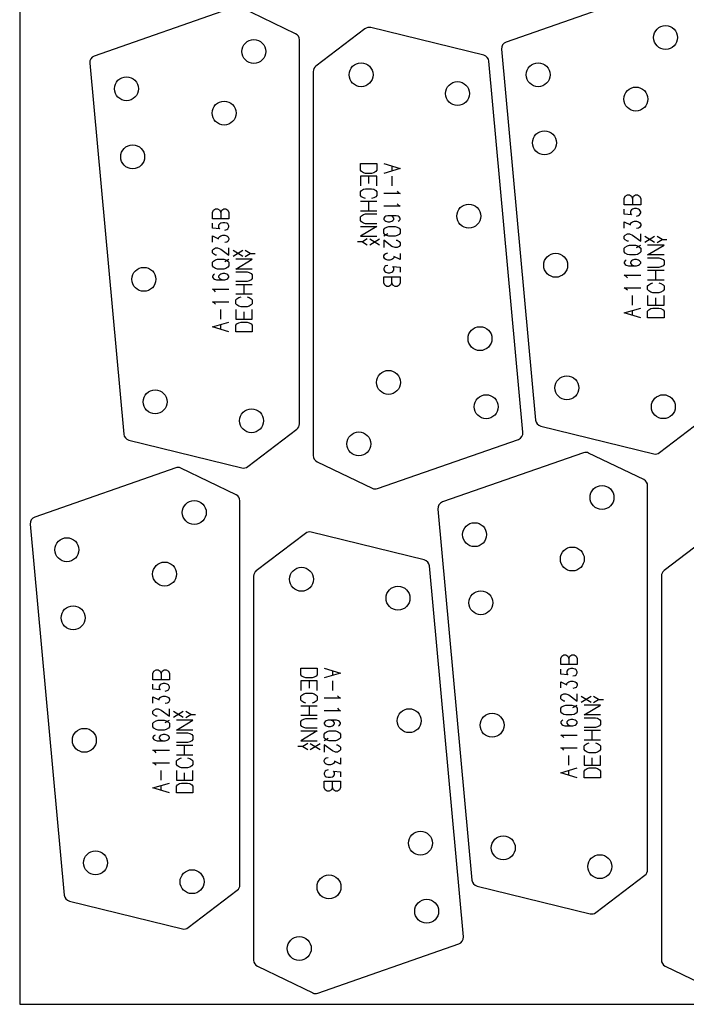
# Model space of a CAD drawing. Header units: millimetres. Extents: x 0 to 2500, y 0 to 1253.
# Tile 1 of 16: x 0 to 487, y 0 to 720. Entities that reach past the tile are written whole.
import ezdxf

# ---------------------------------------------------------------- set-up
doc = ezdxf.new("R2010")
doc.units = ezdxf.units.MM
doc.layers.add('PARTS', color=4, linetype='CONTINUOUS')
doc.layers.add('PLATE', color=2, linetype='CONTINUOUS')

msp = doc.modelspace()

# ---------------------------------------------------------------- linework, layer by layer
at = {"layer": 'PARTS'}
for p, q in [((458.74, 739.95), (355.69, 703.93)), ((157.61, 729.7), (54.56, 693.67)), ((201.77, 710.02), (161.43, 729.48)), ((252.5, 713.61), (216.59, 686.27)), ((339.34, 694.23), (256.72, 714.48)), ((204.6, 424.64), (204.6, 705.51)), ((352.36, 698.75), (377.22, 427.36)), ((51.23, 688.5), (76.09, 417.1)), ((367.99, 418.44), (343.13, 689.83)), ((214.62, 682.29), (214.62, 401.42)), ((249.12, 610.1), (249.12, 615.05)), ((249.12, 615.05), (261.12, 615.05)), ((261.12, 615.05), (261.12, 610.1)), ((266.22, 615.05), (278.22, 611.45)), ((272.22, 613.25), (272.22, 609.65)), ((249.87, 609.2), (249.12, 610.1)), ((261.12, 605.85), (249.12, 605.85)), ((249.12, 605.85), (249.12, 598.65)), ((251.37, 608.3), (249.87, 609.2)), ((252.87, 607.85), (251.37, 608.3)), ((257.37, 607.85), (252.87, 607.85)), ((255.12, 605.85), (255.12, 600.45)), ((258.87, 608.3), (257.37, 607.85)), ((260.37, 609.2), (258.87, 608.3)), ((261.12, 610.1), (260.37, 609.2)), ((261.12, 598.65), (261.12, 605.85)), ((278.22, 611.45), (266.22, 607.85)), ((272.22, 605.85), (272.22, 598.65)), ((249.12, 594.4), (249.87, 595.3)), ((249.12, 591.7), (249.12, 594.4)), ((249.87, 590.8), (249.12, 591.7)), ((249.87, 595.3), (251.37, 596.2)), ((251.37, 589.9), (249.87, 590.8)), ((251.37, 596.2), (252.87, 596.65)), ((252.87, 596.65), (257.37, 596.65)), ((257.37, 596.65), (258.87, 596.2)), ((258.87, 596.2), (260.37, 595.3)), ((260.37, 590.8), (258.87, 589.9)), ((260.37, 595.3), (261.12, 594.4)), ((261.12, 591.7), (260.37, 590.8)), ((261.12, 594.4), (261.12, 591.7)), ((278.22, 593.05), (266.22, 593.05)), ((275.97, 594.85), (276.72, 593.95)), ((276.72, 593.95), (278.22, 593.05)), ((442.13, 589.44), (442.88, 591.24)), ((442.88, 591.24), (444.38, 592.14)), ((444.38, 592.14), (445.88, 592.14)), ((445.88, 592.14), (447.38, 591.24)), ((447.38, 591.24), (448.13, 589.44)), ((448.13, 589.44), (448.88, 591.24)), ((448.88, 591.24), (450.38, 592.14)), ((450.38, 592.14), (451.88, 592.14)), ((451.88, 592.14), (453.38, 591.24)), ((453.38, 591.24), (454.13, 589.44)), ((249.12, 587.45), (261.12, 587.45)), ((252.87, 589.45), (251.37, 589.9)), ((255.12, 587.45), (255.12, 580.25)), ((258.87, 589.9), (257.37, 589.45)), ((278.22, 583.85), (266.22, 583.85)), ((275.97, 585.65), (276.72, 584.75)), ((276.72, 584.75), (278.22, 583.85)), ((442.13, 584.94), (442.13, 589.44)), ((454.13, 584.94), (442.13, 584.94)), ((448.13, 589.44), (448.13, 584.94)), ((454.13, 589.44), (454.13, 584.94)), ((141, 579.18), (141.75, 580.98)), ((141, 574.68), (141, 579.18)), ((141.75, 580.98), (143.25, 581.88)), ((143.25, 581.88), (144.75, 581.88)), ((144.75, 581.88), (146.25, 580.98)), ((146.25, 580.98), (147, 579.18)), ((147, 579.18), (147.75, 580.98)), ((147, 579.18), (147, 574.68)), ((147.75, 580.98), (149.25, 581.88)), ((149.25, 581.88), (150.75, 581.88)), ((150.75, 581.88), (152.25, 580.98)), ((152.25, 580.98), (153, 579.18)), ((153, 579.18), (153, 574.68)), ((261.12, 580.25), (249.12, 580.25)), ((249.12, 576), (249.87, 576.9)), ((249.87, 576.9), (251.37, 577.8)), ((251.37, 577.8), (252.87, 578.25)), ((252.87, 578.25), (261.12, 578.25)), ((267.72, 576.45), (266.97, 576)), ((269.22, 576.9), (267.72, 576.45)), ((275.22, 576.9), (269.22, 576.9)), ((272.22, 576.45), (270.72, 576.9)), ((272.97, 576), (272.22, 576.45)), ((276.72, 576.45), (275.22, 576.9)), ((277.47, 576), (276.72, 576.45)), ((442.13, 577.99), (442.13, 581.59)), ((447.38, 577.54), (442.13, 577.99)), ((447.38, 581.14), (446.63, 580.24)), ((446.63, 580.24), (446.63, 578.44)), ((446.63, 578.44), (447.38, 577.54)), ((448.13, 581.59), (447.38, 581.14)), ((449.63, 582.04), (448.13, 581.59)), ((451.13, 582.04), (449.63, 582.04)), ((452.63, 581.59), (451.13, 582.04)), ((451.13, 576.64), (452.63, 577.09)), ((453.38, 581.14), (452.63, 581.59)), ((452.63, 577.09), (453.38, 577.54)), ((454.13, 579.79), (453.38, 581.14)), ((453.38, 577.54), (454.13, 578.89)), ((454.13, 578.89), (454.13, 579.79)), ((153, 574.68), (141, 574.68)), ((141, 567.73), (141, 571.33)), ((146.25, 570.88), (145.5, 569.98)), ((145.5, 569.98), (145.5, 568.18)), ((147, 571.33), (146.25, 570.88)), ((148.5, 571.78), (147, 571.33)), ((150, 571.78), (148.5, 571.78)), ((151.5, 571.33), (150, 571.78)), ((152.25, 570.88), (151.5, 571.33)), ((153, 569.53), (152.25, 570.88)), ((153, 568.63), (153, 569.53)), ((249.12, 573.3), (249.12, 576)), ((249.87, 572.4), (249.12, 573.3)), ((249.12, 569.05), (261.12, 569.05)), ((261.12, 569.05), (249.12, 561.85)), ((251.37, 571.5), (249.87, 572.4)), ((252.87, 571.05), (251.37, 571.5)), ((261.12, 571.05), (252.87, 571.05)), ((266.97, 576), (266.22, 575.1)), ((266.22, 575.1), (266.22, 574.2)), ((266.22, 574.2), (266.97, 573.3)), ((266.97, 573.3), (267.72, 572.85)), ((267.72, 572.85), (269.22, 572.4)), ((268.47, 568.6), (269.97, 569.05)), ((269.22, 572.4), (270.72, 572.4)), ((269.97, 569.05), (274.47, 569.05)), ((270.72, 572.4), (272.22, 572.85)), ((272.22, 572.85), (272.97, 573.3)), ((273.72, 575.1), (272.97, 576)), ((272.97, 573.3), (273.72, 574.2)), ((273.72, 574.2), (273.72, 575.1)), ((274.47, 569.05), (275.97, 568.6)), ((276.72, 572.85), (277.47, 573.3)), ((278.22, 575.1), (277.47, 576)), ((277.47, 573.3), (278.22, 574.2)), ((278.22, 574.2), (278.22, 575.1)), ((442.13, 567.89), (442.13, 572.39)), ((442.13, 572.39), (446.63, 570.14)), ((446.63, 571.04), (447.38, 571.94)), ((446.63, 570.14), (446.63, 571.04)), ((447.38, 571.94), (448.13, 572.39)), ((448.13, 572.39), (449.63, 572.84)), ((449.63, 572.84), (451.13, 572.84)), ((451.13, 572.84), (452.63, 572.39)), ((452.63, 572.39), (453.38, 571.94)), ((453.38, 571.94), (454.13, 570.59)), ((454.13, 569.69), (453.38, 568.34)), ((454.13, 570.59), (454.13, 569.69)), ((146.25, 567.28), (141, 567.73)), ((141, 557.63), (141, 562.13)), ((141, 562.13), (145.5, 559.88)), ((145.5, 568.18), (146.25, 567.28)), ((146.25, 561.68), (147, 562.13)), ((147, 562.13), (148.5, 562.58)), ((148.5, 562.58), (150, 562.58)), ((150, 566.38), (151.5, 566.83)), ((150, 562.58), (151.5, 562.13)), ((151.5, 566.83), (152.25, 567.28)), ((151.5, 562.13), (152.25, 561.68)), ((152.25, 567.28), (153, 568.63)), ((249.12, 561.85), (261.12, 561.85)), ((266.22, 566.8), (266.97, 567.7)), ((266.22, 564.1), (266.22, 566.8)), ((266.97, 563.2), (266.22, 564.1)), ((269.22, 563.65), (266.22, 561.85)), ((266.97, 567.7), (268.47, 568.6)), ((268.47, 562.3), (266.97, 563.2)), ((269.97, 561.85), (268.47, 562.3)), ((274.47, 561.85), (269.97, 561.85)), ((275.97, 562.3), (274.47, 561.85)), ((275.97, 568.6), (277.47, 567.7)), ((277.47, 563.2), (275.97, 562.3)), ((277.47, 567.7), (278.22, 566.8)), ((278.22, 564.1), (277.47, 563.2)), ((278.22, 566.8), (278.22, 564.1)), ((442.13, 561.84), (442.88, 562.74)), ((442.13, 560.04), (442.13, 561.84)), ((442.88, 562.74), (444.38, 563.64)), ((444.38, 563.64), (445.88, 563.64)), ((445.88, 563.64), (448.13, 562.74)), ((448.13, 562.74), (454.13, 558.24)), ((452.63, 567.89), (451.13, 567.44)), ((453.38, 568.34), (452.63, 567.89)), ((454.13, 558.24), (454.13, 563.64)), ((145.5, 560.78), (146.25, 561.68)), ((145.5, 559.88), (145.5, 560.78)), ((151.5, 557.63), (150, 557.18)), ((152.25, 558.08), (151.5, 557.63)), ((152.25, 561.68), (153, 560.33)), ((153, 559.43), (152.25, 558.08)), ((153, 560.33), (153, 559.43)), ((250.62, 557.69), (247.02, 557.69)), ((254.22, 559.85), (250.62, 557.69)), ((250.62, 557.69), (254.22, 555.53)), ((256.02, 559.85), (263.22, 555.53)), ((256.02, 555.53), (263.22, 559.85)), ((272.22, 554.45), (266.22, 558.95)), ((266.22, 558.95), (266.22, 553.55)), ((275.22, 558.95), (275.97, 558.95)), ((275.97, 558.95), (277.47, 558.05)), ((277.47, 558.05), (278.22, 557.15)), ((278.22, 555.35), (277.47, 554.45)), ((278.22, 557.15), (278.22, 555.35)), ((442.88, 559.14), (442.13, 560.04)), ((444.38, 558.24), (442.88, 559.14)), ((442.88, 553.99), (444.38, 554.89)), ((445.13, 558.24), (444.38, 558.24)), ((444.38, 554.89), (445.88, 555.34)), ((445.88, 555.34), (450.38, 555.34)), ((450.38, 555.34), (451.88, 554.89)), ((451.13, 553.54), (454.13, 555.34)), ((451.88, 554.89), (453.38, 553.99)), ((464.33, 557.34), (457.13, 561.66)), ((464.33, 561.66), (457.13, 557.34)), ((459.23, 548.14), (471.23, 555.34)), ((471.23, 555.34), (459.23, 555.34)), ((469.73, 559.5), (466.13, 561.66)), ((466.13, 557.34), (469.73, 559.5)), ((469.73, 559.5), (473.33, 559.5)), ((141, 551.58), (141.75, 552.48)), ((141, 549.78), (141, 551.58)), ((141.75, 548.88), (141, 549.78)), ((141.75, 552.48), (143.25, 553.38)), ((143.25, 547.98), (141.75, 548.88)), ((143.25, 553.38), (144.75, 553.38)), ((144, 547.98), (143.25, 547.98)), ((144.75, 553.38), (147, 552.48)), ((147, 552.48), (153, 547.98)), ((153, 547.98), (153, 553.38)), ((163.2, 547.08), (156, 551.4)), ((163.2, 551.4), (156, 547.08)), ((168.6, 549.24), (165, 551.4)), ((165, 547.08), (168.6, 549.24)), ((168.6, 549.24), (172.2, 549.24)), ((266.22, 547.5), (266.97, 548.85)), ((266.22, 546.6), (266.22, 547.5)), ((266.97, 548.85), (267.72, 549.3)), ((267.72, 549.3), (269.22, 549.75)), ((274.47, 553.55), (272.22, 554.45)), ((275.97, 553.55), (274.47, 553.55)), ((277.47, 554.45), (275.97, 553.55)), ((278.22, 549.3), (278.22, 544.8)), ((442.13, 553.09), (442.88, 553.99)), ((442.13, 550.39), (442.13, 553.09)), ((442.88, 549.49), (442.13, 550.39)), ((444.38, 548.59), (442.88, 549.49)), ((445.88, 548.14), (444.38, 548.59)), ((450.38, 548.14), (445.88, 548.14)), ((451.88, 548.59), (450.38, 548.14)), ((453.38, 549.49), (451.88, 548.59)), ((453.38, 553.99), (454.13, 553.09)), ((454.13, 550.39), (453.38, 549.49)), ((454.13, 553.09), (454.13, 550.39)), ((471.23, 548.14), (459.23, 548.14)), ((141, 542.83), (141.75, 543.73)), ((141, 540.13), (141, 542.83)), ((141.75, 543.73), (143.25, 544.63)), ((143.25, 544.63), (144.75, 545.08)), ((144.75, 545.08), (149.25, 545.08)), ((149.25, 545.08), (150.75, 544.63)), ((150, 543.28), (153, 545.08)), ((150.75, 544.63), (152.25, 543.73)), ((152.25, 543.73), (153, 542.83)), ((153, 542.83), (153, 540.13)), ((158.1, 537.88), (170.1, 545.08)), ((170.1, 545.08), (158.1, 545.08)), ((266.97, 545.25), (266.22, 546.6)), ((267.72, 544.8), (266.97, 545.25)), ((269.22, 544.35), (267.72, 544.8)), ((269.22, 540.55), (267.72, 540.1)), ((270.72, 544.35), (269.22, 544.35)), ((272.22, 544.8), (270.72, 544.35)), ((272.97, 545.25), (272.22, 544.8)), ((273.72, 546.15), (272.97, 545.25)), ((278.22, 544.8), (273.72, 547.05)), ((273.72, 547.05), (273.72, 546.15)), ((442.88, 543.89), (442.13, 542.99)), ((442.13, 542.99), (442.13, 542.09)), ((442.13, 542.09), (442.88, 541.19)), ((443.63, 544.34), (442.88, 543.89)), ((442.88, 541.19), (443.63, 540.74)), ((443.63, 540.74), (445.13, 540.29)), ((445.13, 540.29), (451.13, 540.29)), ((447.38, 543.89), (446.63, 542.99)), ((446.63, 542.99), (446.63, 542.09)), ((446.63, 542.09), (447.38, 541.19)), ((448.13, 544.34), (447.38, 543.89)), ((447.38, 541.19), (448.13, 540.74)), ((449.63, 544.79), (448.13, 544.34)), ((448.13, 540.74), (449.63, 540.29)), ((451.13, 544.79), (449.63, 544.79)), ((452.63, 544.34), (451.13, 544.79)), ((451.13, 540.29), (452.63, 540.74)), ((453.38, 543.89), (452.63, 544.34)), ((452.63, 540.74), (453.38, 541.19)), ((454.13, 542.99), (453.38, 543.89)), ((453.38, 541.19), (454.13, 542.09)), ((454.13, 542.09), (454.13, 542.99)), ((459.23, 546.14), (467.48, 546.14)), ((467.48, 546.14), (468.98, 545.69)), ((468.98, 545.69), (470.48, 544.79)), ((470.48, 540.29), (468.98, 539.39)), ((470.48, 544.79), (471.23, 543.89)), ((471.23, 541.19), (470.48, 540.29)), ((471.23, 543.89), (471.23, 541.19)), ((141.75, 539.23), (141, 540.13)), ((141.75, 533.63), (141, 532.73)), ((143.25, 538.33), (141.75, 539.23)), ((142.5, 534.08), (141.75, 533.63)), ((144.75, 537.88), (143.25, 538.33)), ((149.25, 537.88), (144.75, 537.88)), ((146.25, 533.63), (145.5, 532.73)), ((147, 534.08), (146.25, 533.63)), ((148.5, 534.53), (147, 534.08)), ((150, 534.53), (148.5, 534.53)), ((150.75, 538.33), (149.25, 537.88)), ((151.5, 534.08), (150, 534.53)), ((152.25, 539.23), (150.75, 538.33)), ((152.25, 533.63), (151.5, 534.08)), ((153, 540.13), (152.25, 539.23)), ((153, 532.73), (152.25, 533.63)), ((170.1, 537.88), (158.1, 537.88)), ((158.1, 535.88), (166.35, 535.88)), ((166.35, 535.88), (167.85, 535.43)), ((167.85, 535.43), (169.35, 534.53)), ((169.35, 534.53), (170.1, 533.63)), ((170.1, 533.63), (170.1, 530.93)), ((266.97, 539.65), (266.22, 538.3)), ((266.22, 538.3), (266.22, 537.4)), ((266.22, 537.4), (266.97, 536.05)), ((267.72, 540.1), (266.97, 539.65)), ((266.97, 536.05), (267.72, 535.6)), ((267.72, 535.6), (269.22, 535.15)), ((269.22, 535.15), (270.72, 535.15)), ((270.72, 535.15), (272.22, 535.6)), ((272.22, 535.6), (272.97, 536.05)), ((273.72, 538.75), (272.97, 539.65)), ((272.97, 539.65), (278.22, 539.2)), ((272.97, 536.05), (273.72, 536.95)), ((273.72, 536.95), (273.72, 538.75)), ((278.22, 539.2), (278.22, 535.6)), ((443.63, 532.44), (442.13, 533.34)), ((442.13, 533.34), (454.13, 533.34)), ((467.48, 538.94), (459.23, 538.94)), ((459.23, 536.94), (471.23, 536.94)), ((465.23, 529.74), (465.23, 536.94)), ((468.98, 539.39), (467.48, 538.94)), ((141, 532.73), (141, 531.83)), ((141, 531.83), (141.75, 530.93)), ((141.75, 530.93), (142.5, 530.48)), ((142.5, 530.48), (144, 530.03)), ((144, 530.03), (150, 530.03)), ((145.5, 532.73), (145.5, 531.83)), ((145.5, 531.83), (146.25, 530.93)), ((146.25, 530.93), (147, 530.48)), ((147, 530.48), (148.5, 530.03)), ((150, 530.03), (151.5, 530.48)), ((151.5, 530.48), (152.25, 530.93)), ((152.25, 530.93), (153, 531.83)), ((153, 531.83), (153, 532.73)), ((166.35, 528.68), (158.1, 528.68)), ((158.1, 526.68), (170.1, 526.68)), ((164.1, 519.48), (164.1, 526.68)), ((167.85, 529.13), (166.35, 528.68)), ((169.35, 530.03), (167.85, 529.13)), ((170.1, 530.93), (169.35, 530.03)), ((266.22, 532.25), (278.22, 532.25)), ((266.22, 527.75), (266.22, 532.25)), ((266.97, 525.95), (266.22, 527.75)), ((268.47, 525.05), (266.97, 525.95)), ((271.47, 525.95), (269.97, 525.05)), ((272.22, 527.75), (271.47, 525.95)), ((272.22, 527.75), (272.22, 532.25)), ((272.97, 525.95), (272.22, 527.75)), ((274.47, 525.05), (272.97, 525.95)), ((277.47, 525.95), (275.97, 525.05)), ((278.22, 527.75), (277.47, 525.95)), ((278.22, 532.25), (278.22, 527.75)), ((444.38, 531.54), (443.63, 532.44)), ((471.23, 529.74), (459.23, 529.74)), ((459.23, 525.49), (459.98, 526.39)), ((459.98, 526.39), (461.48, 527.29)), ((461.48, 527.29), (462.98, 527.74)), ((467.48, 527.74), (468.98, 527.29)), ((468.98, 527.29), (470.48, 526.39)), ((470.48, 526.39), (471.23, 525.49)), ((142.5, 522.18), (141, 523.08)), ((141, 523.08), (153, 523.08)), ((143.25, 521.28), (142.5, 522.18)), ((170.1, 519.48), (158.1, 519.48)), ((269.97, 525.05), (268.47, 525.05)), ((275.97, 525.05), (274.47, 525.05)), ((443.63, 523.24), (442.13, 524.14)), ((442.13, 524.14), (454.13, 524.14)), ((444.38, 522.34), (443.63, 523.24)), ((459.23, 522.79), (459.23, 525.49)), ((459.98, 521.89), (459.23, 522.79)), ((461.48, 520.99), (459.98, 521.89)), ((462.98, 520.54), (461.48, 520.99)), ((467.48, 520.54), (462.98, 520.54)), ((468.98, 520.99), (467.48, 520.54)), ((470.48, 521.89), (468.98, 520.99)), ((471.23, 522.79), (470.48, 521.89)), ((471.23, 525.49), (471.23, 522.79)), ((142.5, 512.98), (141, 513.88)), ((141, 513.88), (153, 513.88)), ((143.25, 512.08), (142.5, 512.98)), ((158.1, 515.23), (158.85, 516.13)), ((158.1, 512.53), (158.1, 515.23)), ((158.85, 511.63), (158.1, 512.53)), ((158.85, 516.13), (160.35, 517.03)), ((160.35, 510.73), (158.85, 511.63)), ((160.35, 517.03), (161.85, 517.48)), ((166.35, 517.48), (167.85, 517.03)), ((167.85, 517.03), (169.35, 516.13)), ((169.35, 511.63), (167.85, 510.73)), ((169.35, 516.13), (170.1, 515.23)), ((170.1, 512.53), (169.35, 511.63)), ((170.1, 515.23), (170.1, 512.53)), ((448.13, 511.34), (448.13, 518.54)), ((459.23, 518.54), (459.23, 511.34)), ((465.23, 511.34), (465.23, 516.74)), ((471.23, 511.34), (471.23, 518.54)), ((147, 501.08), (147, 508.28)), ((158.1, 508.28), (158.1, 501.08)), ((161.85, 510.28), (160.35, 510.73)), ((166.35, 510.28), (161.85, 510.28)), ((164.1, 501.08), (164.1, 506.48)), ((167.85, 510.73), (166.35, 510.28)), ((170.1, 501.08), (170.1, 508.28)), ((442.13, 505.74), (454.13, 509.34)), ((454.13, 502.14), (442.13, 505.74)), ((448.13, 503.94), (448.13, 507.54)), ((459.23, 511.34), (471.23, 511.34)), ((459.23, 507.09), (459.98, 507.99)), ((459.23, 502.14), (459.23, 507.09)), ((459.98, 507.99), (461.48, 508.89)), ((461.48, 508.89), (462.98, 509.34)), ((462.98, 509.34), (467.48, 509.34)), ((467.48, 509.34), (468.98, 508.89)), ((468.98, 508.89), (470.48, 507.99)), ((470.48, 507.99), (471.23, 507.09)), ((471.23, 507.09), (471.23, 502.14)), ((141, 495.48), (153, 499.08)), ((147, 493.68), (147, 497.28)), ((158.1, 501.08), (170.1, 501.08)), ((158.1, 496.83), (158.85, 497.73)), ((158.85, 497.73), (160.35, 498.63)), ((160.35, 498.63), (161.85, 499.08)), ((161.85, 499.08), (166.35, 499.08)), ((166.35, 499.08), (167.85, 498.63)), ((167.85, 498.63), (169.35, 497.73)), ((169.35, 497.73), (170.1, 496.83)), ((471.23, 502.14), (459.23, 502.14)), ((153, 491.88), (141, 495.48)), ((158.1, 491.88), (158.1, 496.83)), ((170.1, 491.88), (158.1, 491.88)), ((170.1, 496.83), (170.1, 491.88)), ((467.85, 403.58), (503.76, 430.92)), ((166.72, 393.33), (202.63, 420.67)), ((381.01, 422.96), (463.63, 402.7)), ((79.88, 412.7), (162.5, 392.45)), ((261.6, 377.24), (364.66, 413.26)), ((412.23, 403.49), (309.18, 367.46)), ((217.44, 396.91), (257.78, 377.45)), ((456.39, 383.81), (416.05, 403.27)), ((114.07, 392.48), (11.02, 356.45)), ((158.24, 372.8), (117.9, 392.26)), ((459.22, 98.43), (459.22, 379.31)), ((161.06, 87.42), (161.06, 368.29)), ((305.85, 362.29), (330.71, 90.89)), ((7.69, 351.28), (32.55, 79.88)), ((208.96, 344.5), (173.05, 317.16)), ((295.8, 325.12), (213.18, 345.38)), ((507.13, 344.61), (471.22, 317.27)), ((324.45, 49.33), (299.59, 320.72)), ((171.08, 313.18), (171.08, 32.31)), ((469.24, 313.29), (469.24, 32.42)), ((395.62, 252.97), (396.37, 254.77)), ((395.62, 248.47), (395.62, 252.97)), ((396.37, 254.77), (397.87, 255.67)), ((397.87, 255.67), (399.37, 255.67)), ((399.37, 255.67), (400.87, 254.77)), ((400.87, 254.77), (401.62, 252.97)), ((401.62, 252.97), (402.37, 254.77)), ((401.62, 252.97), (401.62, 248.47)), ((402.37, 254.77), (403.87, 255.67)), ((403.87, 255.67), (405.37, 255.67)), ((405.37, 255.67), (406.87, 254.77)), ((406.87, 254.77), (407.62, 252.97)), ((407.62, 252.97), (407.62, 248.47)), ((205.58, 241), (205.58, 245.95)), ((205.58, 245.95), (217.58, 245.95)), ((217.58, 245.95), (217.58, 241)), ((222.68, 245.95), (234.68, 242.35)), ((407.62, 248.47), (395.62, 248.47)), ((395.62, 241.52), (395.62, 245.12)), ((401.62, 245.12), (400.87, 244.67)), ((403.12, 245.57), (401.62, 245.12)), ((404.62, 245.57), (403.12, 245.57)), ((406.12, 245.12), (404.62, 245.57)), ((406.87, 244.67), (406.12, 245.12)), ((97.46, 241.96), (98.21, 243.76)), ((97.46, 237.46), (97.46, 241.96)), ((98.21, 243.76), (99.71, 244.66)), ((99.71, 244.66), (101.21, 244.66)), ((101.21, 244.66), (102.71, 243.76)), ((102.71, 243.76), (103.46, 241.96)), ((103.46, 241.96), (104.21, 243.76)), ((103.46, 241.96), (103.46, 237.46)), ((104.21, 243.76), (105.71, 244.66)), ((105.71, 244.66), (107.21, 244.66)), ((107.21, 244.66), (108.71, 243.76)), ((108.71, 243.76), (109.46, 241.96)), ((109.46, 241.96), (109.46, 237.46)), ((206.33, 240.1), (205.58, 241)), ((207.83, 239.2), (206.33, 240.1)), ((209.33, 238.75), (207.83, 239.2)), ((213.83, 238.75), (209.33, 238.75)), ((215.33, 239.2), (213.83, 238.75)), ((216.83, 240.1), (215.33, 239.2)), ((217.58, 241), (216.83, 240.1)), ((234.68, 242.35), (222.68, 238.75)), ((228.68, 244.15), (228.68, 240.55)), ((400.87, 241.07), (395.62, 241.52)), ((400.87, 244.67), (400.12, 243.77)), ((400.12, 243.77), (400.12, 241.97)), ((400.12, 241.97), (400.87, 241.07)), ((404.62, 240.17), (406.12, 240.62)), ((406.12, 240.62), (406.87, 241.07)), ((407.62, 243.32), (406.87, 244.67)), ((406.87, 241.07), (407.62, 242.42)), ((407.62, 242.42), (407.62, 243.32)), ((109.46, 237.46), (97.46, 237.46)), ((97.46, 230.51), (97.46, 234.11)), ((102.71, 230.06), (97.46, 230.51)), ((102.71, 233.66), (101.96, 232.76)), ((101.96, 232.76), (101.96, 230.96)), ((101.96, 230.96), (102.71, 230.06)), ((103.46, 234.11), (102.71, 233.66)), ((104.96, 234.56), (103.46, 234.11)), ((106.46, 234.56), (104.96, 234.56)), ((107.96, 234.11), (106.46, 234.56)), ((108.71, 233.66), (107.96, 234.11)), ((109.46, 232.31), (108.71, 233.66)), ((108.71, 230.06), (109.46, 231.41)), ((109.46, 231.41), (109.46, 232.31)), ((217.58, 236.75), (205.58, 236.75)), ((205.58, 236.75), (205.58, 229.55)), ((211.58, 236.75), (211.58, 231.35)), ((217.58, 229.55), (217.58, 236.75)), ((228.68, 236.75), (228.68, 229.55)), ((395.62, 231.42), (395.62, 235.92)), ((395.62, 235.92), (400.12, 233.67)), ((400.12, 234.57), (400.87, 235.47)), ((400.12, 233.67), (400.12, 234.57)), ((400.87, 235.47), (401.62, 235.92)), ((401.62, 235.92), (403.12, 236.37)), ((403.12, 236.37), (404.62, 236.37)), ((404.62, 236.37), (406.12, 235.92)), ((406.12, 231.42), (404.62, 230.97)), ((406.12, 235.92), (406.87, 235.47)), ((406.87, 231.87), (406.12, 231.42)), ((406.87, 235.47), (407.62, 234.12)), ((407.62, 233.22), (406.87, 231.87)), ((407.62, 234.12), (407.62, 233.22)), ((97.46, 220.41), (97.46, 224.91)), ((97.46, 224.91), (101.96, 222.66)), ((101.96, 223.56), (102.71, 224.46)), ((101.96, 222.66), (101.96, 223.56)), ((102.71, 224.46), (103.46, 224.91)), ((103.46, 224.91), (104.96, 225.36)), ((104.96, 225.36), (106.46, 225.36)), ((106.46, 229.16), (107.96, 229.61)), ((106.46, 225.36), (107.96, 224.91)), ((107.96, 229.61), (108.71, 230.06)), ((107.96, 224.91), (108.71, 224.46)), ((108.71, 224.46), (109.46, 223.11)), ((205.58, 225.3), (206.33, 226.2)), ((205.58, 222.6), (205.58, 225.3)), ((206.33, 226.2), (207.83, 227.1)), ((207.83, 227.1), (209.33, 227.55)), ((209.33, 227.55), (213.83, 227.55)), ((213.83, 227.55), (215.33, 227.1)), ((215.33, 227.1), (216.83, 226.2)), ((216.83, 226.2), (217.58, 225.3)), ((217.58, 225.3), (217.58, 222.6)), ((234.68, 223.95), (222.68, 223.95)), ((232.43, 225.75), (233.18, 224.85)), ((233.18, 224.85), (234.68, 223.95)), ((395.62, 225.37), (396.37, 226.27)), ((395.62, 223.57), (395.62, 225.37)), ((396.37, 222.67), (395.62, 223.57)), ((396.37, 226.27), (397.87, 227.17)), ((397.87, 227.17), (399.37, 227.17)), ((399.37, 227.17), (401.62, 226.27)), ((401.62, 226.27), (407.62, 221.77)), ((407.62, 221.77), (407.62, 227.17)), ((417.82, 220.87), (410.62, 225.19)), ((417.82, 225.19), (410.62, 220.87)), ((423.22, 223.03), (419.62, 225.19)), ((98.21, 215.26), (99.71, 216.16)), ((99.71, 216.16), (101.21, 216.16)), ((101.21, 216.16), (103.46, 215.26)), ((107.96, 220.41), (106.46, 219.96)), ((108.71, 220.86), (107.96, 220.41)), ((109.46, 222.21), (108.71, 220.86)), ((109.46, 223.11), (109.46, 222.21)), ((109.46, 210.76), (109.46, 216.16)), ((206.33, 221.7), (205.58, 222.6)), ((205.58, 218.35), (217.58, 218.35)), ((207.83, 220.8), (206.33, 221.7)), ((209.33, 220.35), (207.83, 220.8)), ((211.58, 218.35), (211.58, 211.15)), ((215.33, 220.8), (213.83, 220.35)), ((216.83, 221.7), (215.33, 220.8)), ((217.58, 222.6), (216.83, 221.7)), ((232.43, 216.55), (233.18, 215.65)), ((395.62, 216.62), (396.37, 217.52)), ((395.62, 213.92), (395.62, 216.62)), ((397.87, 221.77), (396.37, 222.67)), ((396.37, 217.52), (397.87, 218.42)), ((398.62, 221.77), (397.87, 221.77)), ((397.87, 218.42), (399.37, 218.87)), ((399.37, 218.87), (403.87, 218.87)), ((403.87, 218.87), (405.37, 218.42)), ((404.62, 217.07), (407.62, 218.87)), ((405.37, 218.42), (406.87, 217.52)), ((406.87, 217.52), (407.62, 216.62)), ((407.62, 216.62), (407.62, 213.92)), ((412.72, 211.67), (424.72, 218.87)), ((424.72, 218.87), (412.72, 218.87)), ((419.62, 220.87), (423.22, 223.03)), ((423.22, 223.03), (426.82, 223.03)), ((97.46, 214.36), (98.21, 215.26)), ((97.46, 212.56), (97.46, 214.36)), ((98.21, 211.66), (97.46, 212.56)), ((99.71, 210.76), (98.21, 211.66)), ((100.46, 210.76), (99.71, 210.76)), ((103.46, 215.26), (109.46, 210.76)), ((119.66, 209.86), (112.46, 214.18)), ((119.66, 214.18), (112.46, 209.86)), ((125.06, 212.02), (121.46, 214.18)), ((121.46, 209.86), (125.06, 212.02)), ((125.06, 212.02), (128.66, 212.02)), ((217.58, 211.15), (205.58, 211.15)), ((207.83, 208.7), (209.33, 209.15)), ((209.33, 209.15), (217.58, 209.15)), ((234.68, 214.75), (222.68, 214.75)), ((233.18, 215.65), (234.68, 214.75)), ((396.37, 213.02), (395.62, 213.92)), ((397.87, 212.12), (396.37, 213.02)), ((399.37, 211.67), (397.87, 212.12)), ((403.87, 211.67), (399.37, 211.67)), ((405.37, 212.12), (403.87, 211.67)), ((406.87, 213.02), (405.37, 212.12)), ((407.62, 213.92), (406.87, 213.02)), ((424.72, 211.67), (412.72, 211.67)), ((412.72, 209.67), (420.97, 209.67)), ((420.97, 209.67), (422.47, 209.22)), ((422.47, 209.22), (423.97, 208.32)), ((97.46, 205.61), (98.21, 206.51)), ((97.46, 202.91), (97.46, 205.61)), ((98.21, 202.01), (97.46, 202.91)), ((98.21, 206.51), (99.71, 207.41)), ((99.71, 201.11), (98.21, 202.01)), ((99.71, 207.41), (101.21, 207.86)), ((101.21, 207.86), (105.71, 207.86)), ((105.71, 207.86), (107.21, 207.41)), ((106.46, 206.06), (109.46, 207.86)), ((107.21, 207.41), (108.71, 206.51)), ((108.71, 202.01), (107.21, 201.11)), ((108.71, 206.51), (109.46, 205.61)), ((109.46, 202.91), (108.71, 202.01)), ((109.46, 205.61), (109.46, 202.91)), ((114.56, 200.66), (126.56, 207.86)), ((126.56, 207.86), (114.56, 207.86)), ((205.58, 206.9), (206.33, 207.8)), ((205.58, 204.2), (205.58, 206.9)), ((206.33, 203.3), (205.58, 204.2)), ((206.33, 207.8), (207.83, 208.7)), ((207.83, 202.4), (206.33, 203.3)), ((209.33, 201.95), (207.83, 202.4)), ((217.58, 201.95), (209.33, 201.95)), ((223.43, 206.9), (222.68, 206)), ((222.68, 206), (222.68, 205.1)), ((222.68, 205.1), (223.43, 204.2)), ((224.18, 207.35), (223.43, 206.9)), ((223.43, 204.2), (224.18, 203.75)), ((225.68, 207.8), (224.18, 207.35)), ((224.18, 203.75), (225.68, 203.3)), ((231.68, 207.8), (225.68, 207.8)), ((225.68, 203.3), (227.18, 203.3)), ((228.68, 207.35), (227.18, 207.8)), ((227.18, 203.3), (228.68, 203.75)), ((229.43, 206.9), (228.68, 207.35)), ((228.68, 203.75), (229.43, 204.2)), ((230.18, 206), (229.43, 206.9)), ((229.43, 204.2), (230.18, 205.1)), ((230.18, 205.1), (230.18, 206)), ((233.18, 207.35), (231.68, 207.8)), ((233.93, 206.9), (233.18, 207.35)), ((233.18, 203.75), (233.93, 204.2)), ((234.68, 206), (233.93, 206.9)), ((233.93, 204.2), (234.68, 205.1)), ((234.68, 205.1), (234.68, 206)), ((396.37, 207.42), (395.62, 206.52)), ((395.62, 206.52), (395.62, 205.62)), ((395.62, 205.62), (396.37, 204.72)), ((397.12, 207.87), (396.37, 207.42)), ((396.37, 204.72), (397.12, 204.27)), ((397.12, 204.27), (398.62, 203.82)), ((398.62, 203.82), (404.62, 203.82)), ((400.87, 207.42), (400.12, 206.52)), ((400.12, 206.52), (400.12, 205.62)), ((400.12, 205.62), (400.87, 204.72)), ((401.62, 207.87), (400.87, 207.42)), ((400.87, 204.72), (401.62, 204.27)), ((403.12, 208.32), (401.62, 207.87)), ((401.62, 204.27), (403.12, 203.82)), ((404.62, 208.32), (403.12, 208.32)), ((406.12, 207.87), (404.62, 208.32)), ((404.62, 203.82), (406.12, 204.27)), ((406.87, 207.42), (406.12, 207.87)), ((406.12, 204.27), (406.87, 204.72)), ((407.62, 206.52), (406.87, 207.42)), ((406.87, 204.72), (407.62, 205.62)), ((407.62, 205.62), (407.62, 206.52)), ((420.97, 202.47), (412.72, 202.47)), ((422.47, 202.92), (420.97, 202.47)), ((423.97, 203.82), (422.47, 202.92)), ((423.97, 208.32), (424.72, 207.42)), ((424.72, 204.72), (423.97, 203.82)), ((424.72, 207.42), (424.72, 204.72)), ((98.21, 196.41), (97.46, 195.51)), ((97.46, 195.51), (97.46, 194.61)), ((97.46, 194.61), (98.21, 193.71)), ((98.96, 196.86), (98.21, 196.41)), ((101.21, 200.66), (99.71, 201.11)), ((105.71, 200.66), (101.21, 200.66)), ((102.71, 196.41), (101.96, 195.51)), ((101.96, 195.51), (101.96, 194.61)), ((101.96, 194.61), (102.71, 193.71)), ((103.46, 196.86), (102.71, 196.41)), ((104.96, 197.31), (103.46, 196.86)), ((106.46, 197.31), (104.96, 197.31)), ((107.21, 201.11), (105.71, 200.66)), ((107.96, 196.86), (106.46, 197.31)), ((108.71, 196.41), (107.96, 196.86)), ((109.46, 195.51), (108.71, 196.41)), ((108.71, 193.71), (109.46, 194.61)), ((109.46, 194.61), (109.46, 195.51)), ((126.56, 200.66), (114.56, 200.66)), ((114.56, 198.66), (122.81, 198.66)), ((122.81, 198.66), (124.31, 198.21)), ((124.31, 198.21), (125.81, 197.31)), ((125.81, 197.31), (126.56, 196.41)), ((126.56, 196.41), (126.56, 193.71)), ((205.58, 199.95), (217.58, 199.95)), ((217.58, 199.95), (205.58, 192.75)), ((222.68, 197.7), (223.43, 198.6)), ((222.68, 195), (222.68, 197.7)), ((223.43, 194.1), (222.68, 195)), ((225.68, 194.55), (222.68, 192.75)), ((223.43, 198.6), (224.93, 199.5)), ((224.93, 199.5), (226.43, 199.95)), ((226.43, 199.95), (230.93, 199.95)), ((230.93, 199.95), (232.43, 199.5)), ((232.43, 199.5), (233.93, 198.6)), ((233.93, 198.6), (234.68, 197.7)), ((234.68, 195), (233.93, 194.1)), ((234.68, 197.7), (234.68, 195)), ((397.12, 195.97), (395.62, 196.87)), ((395.62, 196.87), (407.62, 196.87)), ((397.87, 195.07), (397.12, 195.97)), ((412.72, 200.47), (424.72, 200.47)), ((418.72, 193.27), (418.72, 200.47)), ((98.21, 193.71), (98.96, 193.26)), ((98.96, 193.26), (100.46, 192.81)), ((100.46, 192.81), (106.46, 192.81)), ((102.71, 193.71), (103.46, 193.26)), ((103.46, 193.26), (104.96, 192.81)), ((106.46, 192.81), (107.96, 193.26)), ((107.96, 193.26), (108.71, 193.71)), ((122.81, 191.46), (114.56, 191.46)), ((114.56, 189.46), (126.56, 189.46)), ((120.56, 182.26), (120.56, 189.46)), ((124.31, 191.91), (122.81, 191.46)), ((125.81, 192.81), (124.31, 191.91)), ((126.56, 193.71), (125.81, 192.81)), ((207.08, 188.59), (203.48, 188.59)), ((205.58, 192.75), (217.58, 192.75)), ((210.68, 190.75), (207.08, 188.59)), ((207.08, 188.59), (210.68, 186.43)), ((212.48, 190.75), (219.68, 186.43)), ((212.48, 186.43), (219.68, 190.75)), ((228.68, 185.35), (222.68, 189.85)), ((222.68, 189.85), (222.68, 184.45)), ((224.93, 193.2), (223.43, 194.1)), ((226.43, 192.75), (224.93, 193.2)), ((230.93, 192.75), (226.43, 192.75)), ((232.43, 193.2), (230.93, 192.75)), ((231.68, 189.85), (232.43, 189.85)), ((233.93, 194.1), (232.43, 193.2)), ((232.43, 189.85), (233.93, 188.95)), ((233.93, 188.95), (234.68, 188.05)), ((234.68, 188.05), (234.68, 186.25)), ((397.12, 186.77), (395.62, 187.67)), ((395.62, 187.67), (407.62, 187.67)), ((424.72, 193.27), (412.72, 193.27)), ((412.72, 189.02), (413.47, 189.92)), ((412.72, 186.32), (412.72, 189.02)), ((413.47, 189.92), (414.97, 190.82)), ((414.97, 190.82), (416.47, 191.27)), ((420.97, 191.27), (422.47, 190.82)), ((422.47, 190.82), (423.97, 189.92)), ((423.97, 189.92), (424.72, 189.02)), ((424.72, 189.02), (424.72, 186.32)), ((98.96, 184.96), (97.46, 185.86)), ((97.46, 185.86), (109.46, 185.86)), ((99.71, 184.06), (98.96, 184.96)), ((126.56, 182.26), (114.56, 182.26)), ((116.81, 179.81), (118.31, 180.26)), ((122.81, 180.26), (124.31, 179.81)), ((223.43, 179.75), (224.18, 180.2)), ((224.18, 180.2), (225.68, 180.65)), ((230.93, 184.45), (228.68, 185.35)), ((232.43, 184.45), (230.93, 184.45)), ((233.93, 185.35), (232.43, 184.45)), ((234.68, 186.25), (233.93, 185.35)), ((234.68, 180.2), (234.68, 175.7)), ((397.87, 185.87), (397.12, 186.77)), ((401.62, 174.87), (401.62, 182.07)), ((413.47, 185.42), (412.72, 186.32)), ((412.72, 182.07), (412.72, 174.87)), ((414.97, 184.52), (413.47, 185.42)), ((416.47, 184.07), (414.97, 184.52)), ((420.97, 184.07), (416.47, 184.07)), ((418.72, 174.87), (418.72, 180.27)), ((422.47, 184.52), (420.97, 184.07)), ((423.97, 185.42), (422.47, 184.52)), ((424.72, 186.32), (423.97, 185.42)), ((424.72, 174.87), (424.72, 182.07)), ((98.96, 175.76), (97.46, 176.66)), ((97.46, 176.66), (109.46, 176.66)), ((99.71, 174.86), (98.96, 175.76)), ((114.56, 178.01), (115.31, 178.91)), ((114.56, 175.31), (114.56, 178.01)), ((115.31, 174.41), (114.56, 175.31)), ((115.31, 178.91), (116.81, 179.81)), ((116.81, 173.51), (115.31, 174.41)), ((118.31, 173.06), (116.81, 173.51)), ((122.81, 173.06), (118.31, 173.06)), ((124.31, 173.51), (122.81, 173.06)), ((124.31, 179.81), (125.81, 178.91)), ((125.81, 174.41), (124.31, 173.51)), ((125.81, 178.91), (126.56, 178.01)), ((126.56, 175.31), (125.81, 174.41)), ((126.56, 178.01), (126.56, 175.31)), ((222.68, 178.4), (223.43, 179.75)), ((222.68, 177.5), (222.68, 178.4)), ((223.43, 176.15), (222.68, 177.5)), ((224.18, 175.7), (223.43, 176.15)), ((225.68, 175.25), (224.18, 175.7)), ((227.18, 175.25), (225.68, 175.25)), ((228.68, 175.7), (227.18, 175.25)), ((229.43, 176.15), (228.68, 175.7)), ((230.18, 177.05), (229.43, 176.15)), ((234.68, 175.7), (230.18, 177.95)), ((230.18, 177.95), (230.18, 177.05)), ((395.62, 169.27), (407.62, 172.87)), ((412.72, 174.87), (424.72, 174.87)), ((414.97, 172.42), (416.47, 172.87)), ((416.47, 172.87), (420.97, 172.87)), ((420.97, 172.87), (422.47, 172.42)), ((103.46, 163.86), (103.46, 171.06)), ((114.56, 171.06), (114.56, 163.86)), ((120.56, 163.86), (120.56, 169.26)), ((126.56, 163.86), (126.56, 171.06)), ((223.43, 170.55), (222.68, 169.2)), ((222.68, 169.2), (222.68, 168.3)), ((222.68, 168.3), (223.43, 166.95)), ((224.18, 171), (223.43, 170.55)), ((223.43, 166.95), (224.18, 166.5)), ((225.68, 171.45), (224.18, 171)), ((224.18, 166.5), (225.68, 166.05)), ((225.68, 166.05), (227.18, 166.05)), ((227.18, 166.05), (228.68, 166.5)), ((228.68, 166.5), (229.43, 166.95)), ((230.18, 169.65), (229.43, 170.55)), ((229.43, 170.55), (234.68, 170.1)), ((229.43, 166.95), (230.18, 167.85)), ((230.18, 167.85), (230.18, 169.65)), ((234.68, 170.1), (234.68, 166.5)), ((407.62, 165.67), (395.62, 169.27)), ((401.62, 167.47), (401.62, 171.07)), ((412.72, 170.62), (413.47, 171.52)), ((412.72, 165.67), (412.72, 170.62)), ((424.72, 165.67), (412.72, 165.67)), ((413.47, 171.52), (414.97, 172.42)), ((422.47, 172.42), (423.97, 171.52)), ((423.97, 171.52), (424.72, 170.62)), ((424.72, 170.62), (424.72, 165.67)), ((97.46, 158.26), (109.46, 161.86)), ((103.46, 156.46), (103.46, 160.06)), ((114.56, 163.86), (126.56, 163.86)), ((114.56, 159.61), (115.31, 160.51)), ((114.56, 154.66), (114.56, 159.61)), ((115.31, 160.51), (116.81, 161.41)), ((116.81, 161.41), (118.31, 161.86)), ((118.31, 161.86), (122.81, 161.86)), ((122.81, 161.86), (124.31, 161.41)), ((124.31, 161.41), (125.81, 160.51)), ((125.81, 160.51), (126.56, 159.61)), ((126.56, 159.61), (126.56, 154.66)), ((222.68, 163.15), (234.68, 163.15)), ((222.68, 158.65), (222.68, 163.15)), ((223.43, 156.85), (222.68, 158.65)), ((228.68, 158.65), (227.93, 156.85)), ((228.68, 158.65), (228.68, 163.15)), ((229.43, 156.85), (228.68, 158.65)), ((234.68, 158.65), (233.93, 156.85)), ((234.68, 163.15), (234.68, 158.65)), ((109.46, 154.66), (97.46, 158.26)), ((126.56, 154.66), (114.56, 154.66)), ((224.93, 155.95), (223.43, 156.85)), ((226.43, 155.95), (224.93, 155.95)), ((227.93, 156.85), (226.43, 155.95)), ((230.93, 155.95), (229.43, 156.85)), ((232.43, 155.95), (230.93, 155.95)), ((233.93, 156.85), (232.43, 155.95)), ((421.34, 67.12), (457.25, 94.46)), ((334.5, 86.49), (417.12, 66.24)), ((123.18, 56.11), (159.09, 83.45)), ((36.34, 75.48), (118.96, 55.23)), ((218.07, 8.13), (321.12, 44.15)), ((173.91, 27.81), (214.25, 8.35)), ((472.07, 27.91), (512.41, 8.45))]:
    msp.add_line(p, q, dxfattribs=at)
for centre in [(472.35, 707.26), (171.22, 697), (249.65, 680.02), (379.18, 680.02), (78.05, 669.77), (320.19, 666.2), (450.62, 662.22), (149.49, 651.97), (383.74, 630.23), (82.61, 619.98), (328.4, 576.58), (391.95, 540.61), (90.82, 530.35), (336.61, 486.96), (269.72, 454.96), (400.16, 450.98), (99.03, 440.73), (341.17, 437.16), (470.69, 437.17), (169.57, 426.91), (247.99, 409.93), (425.84, 370.79), (127.68, 359.78), (332.67, 343.56), (34.51, 332.55), (404.12, 325.76), (105.96, 314.75), (206.11, 310.91), (276.65, 297.1), (337.23, 293.77), (39.07, 282.76), (284.86, 207.47), (345.44, 204.14), (47.28, 193.13), (293.07, 117.85), (353.65, 114.52), (55.49, 103.51), (424.19, 100.71), (126.03, 89.69), (226.19, 85.86), (297.63, 68.06), (204.46, 40.82)]:
    msp.add_circle(centre, 8.75, dxfattribs=at)
for centre, start, end in [((255.53, 709.63), 76.22612, 127.28157), ((199.6, 705.51), 360, 424.24478), ((357.34, 699.21), 109.26836, 185.23433), ((56.21, 688.95), 109.26836, 185.23433), ((338.15, 689.37), 5.23406, 76.22612), ((219.62, 682.29), 127.28155, 180), ((382.2, 427.81), 185.23406, 256.22612), ((199.6, 424.64), 307.28156, 360), ((363.01, 417.98), -70.73164, 5.23433), ((81.07, 417.56), 185.23406, 256.22612), ((413.88, 398.77), 424.24478, 109.26832), ((464.82, 407.56), 256.22612, 307.28157), ((219.62, 401.42), 180, 244.24478), ((115.72, 387.76), 424.24478, 109.26832), ((163.69, 397.3), 256.22612, 307.28157), ((454.22, 379.31), 360, 424.24478), ((259.95, 381.96), 244.24478, -70.73168), ((156.06, 368.29), 360, 424.24478), ((310.83, 362.74), 109.26836, 185.23433), ((12.67, 351.73), 109.26836, 185.23433), ((211.99, 340.52), 76.22612, 127.28157), ((294.61, 320.27), 5.23406, 76.22612), ((176.08, 313.18), 127.28155, 180), ((474.24, 313.29), 127.28155, 180), ((454.22, 98.43), 307.28156, 360), ((156.06, 87.42), 307.28156, 360), ((335.69, 91.35), 185.23406, 256.22612), ((37.53, 80.34), 185.23406, 256.22612), ((418.31, 71.1), 256.22612, 307.28157), ((120.15, 60.08), 256.22612, 307.28157), ((319.47, 48.87), -70.73164, 5.23433), ((176.08, 32.31), 180, 244.24478), ((474.24, 32.42), 180, 244.24478), ((216.42, 12.85), 244.24478, -70.73168)]:
    msp.add_arc(centre, 5, start, end, dxfattribs=at)
at = {"layer": 'PLATE'}
for p, q in [((0, 1250), (0, 0)), ((0, 0), (2500, 0))]:
    msp.add_line(p, q, dxfattribs=at)

doc.saveas('drawing.dxf')
